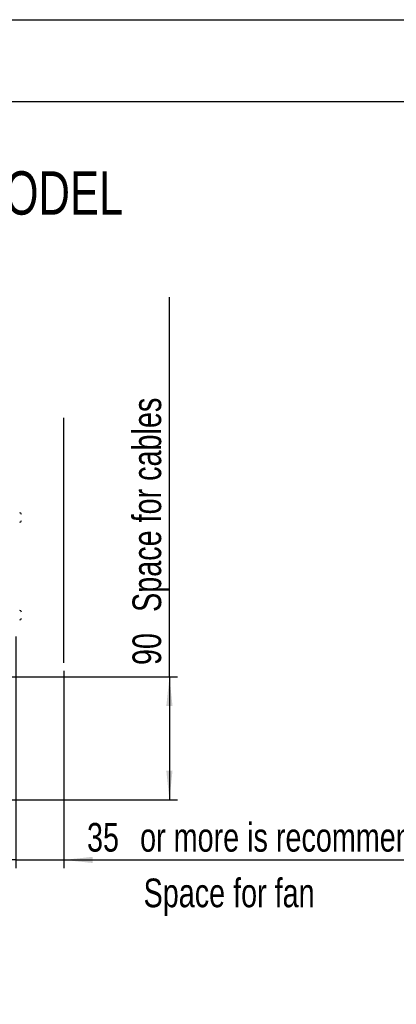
# Model space of a CAD drawing. Extents: x 0 to 841, y 0 to 594.
# Tile 140 of 142: x 722 to 768, y 474 to 594. Entities that reach past the tile are written whole.
import ezdxf

# ---------------------------------------------------------------- set-up
doc = ezdxf.new("R2010")
doc.units = 0
doc.layers.get('0').update_dxf_attribs({"linetype": 'CONTINUOUS'})
doc.styles.add('SLDTEXTSTYLE0', font='TXT', dxfattribs={"width": 0.75})
doc.dimstyles.new('SLDDIMSTYLE0', dxfattribs={"dimtxt": 3.5, "dimasz": 3.556, "dimexe": 0, "dimexo": 0.0625, "dimgap": 0.875, "dimtad": 1, "dimlfac": 6, "dimrnd": 1e-09, "dimzin": 12, "dimtxsty": 'SLDTEXTSTYLE0', "dimsah": 1, "dimcen": 0.09, "dimazin": 3, "dimtfac": 1, "dimtmove": 0, "dimatfit": 3, "dimtolj": 1, "dimtzin": 12})
doc.dimstyles.new('SLDDIMSTYLE2', dxfattribs={"dimtxt": 3.5, "dimasz": 3.556, "dimexe": 0, "dimexo": 0.0625, "dimgap": 0.875, "dimtad": 1, "dimlfac": 6, "dimrnd": 1e-09, "dimzin": 12, "dimtxsty": 'SLDTEXTSTYLE0', "dimsah": 1, "dimcen": 0.09, "dimazin": 3, "dimtfac": 1, "dimtofl": 0, "dimtmove": 0, "dimatfit": 3, "dimtolj": 1, "dimtzin": 12})

# ---------------------------------------------------------------- blocks, each defined once
blk = doc.blocks.new('_D_82')
at = {"color": 7, "linetype": 'CONTINUOUS'}
for p, q in [((739.92, 514.01), (739.92, 560.35)), ((689.71, 514.01), (740.92, 514.01)), ((739.92, 514.01), (739.92, 499.01)), ((713.44, 499.01), (740.92, 499.01))]:
    blk.add_line(p, q, dxfattribs=at)
for points in [[(739.92, 514.01), (739.54, 510.45), (740.3, 510.45)], [(739.92, 499.01), (740.3, 502.57), (739.54, 502.57)]]:
    blk.add_solid(points, dxfattribs=at)
at = {"color": 7, "linetype": 'CONTINUOUS', "char_height": 3.5, "attachment_point": 1, "rotation": 90, "style": 'SLDTEXTSTYLE0'}
for s, insert in [('Space for cables', (735.41, 521.94, 0.02)), ('90', (735.41, 515.46, 0.02))]:
    blk.add_mtext(s, dxfattribs=dict(at, insert=insert))
blk = doc.blocks.new('_D_83')
at = {"color": 7, "linetype": 'CONTINUOUS'}
for p, q in [((721.17, 518.93), (721.17, 490.68)), ((727.01, 514.74), (727.01, 490.68)), ((721.17, 491.68), (714.82, 491.68)), ((721.17, 491.68), (727.01, 491.68)), ((727.01, 491.68), (793.86, 491.68))]:
    blk.add_line(p, q, dxfattribs=at)
for points in [[(721.17, 491.68), (717.62, 492.06), (717.62, 491.3)], [(727.01, 491.68), (730.56, 491.3), (730.56, 492.06)]]:
    blk.add_solid(points, dxfattribs=at)
at = {"color": 7, "linetype": 'CONTINUOUS', "char_height": 3.5, "attachment_point": 1, "style": 'SLDTEXTSTYLE0'}
for s, insert in [('35', (729.86, 496.19, 0.02)), ('or more is recommended', (736.34, 496.19, 0.02))]:
    blk.add_mtext(s, dxfattribs=dict(at, insert=insert))

msp = doc.modelspace()

# ---------------------------------------------------------------- linework, layer by layer
at = {"color": 7, "linetype": 'CONTINUOUS'}
for p, q in [((0.0788, 594.2148), (841.0788, 594.2148)), ((25.0788, 584.2148), (831.0788, 584.2148)), ((727.0077, 545.6297), (727.0077, 515.7441))]:
    msp.add_line(p, q, dxfattribs=at)
for centre, start, end in [((721.641, 533.8355), 0, 90), ((721.641, 533.1022), 270, 0), ((721.641, 521.9189), 0, 90), ((721.641, 521.1855), 270, 0)]:
    msp.add_arc(centre, 0.2167, start, end, dxfattribs=at)

# ---------------------------------------------------------------- texts
at = {"color": 7, "linetype": 'CONTINUOUS', "attachment_point": 1, "style": 'SLDTEXTSTYLE0'}
for s, insert, char_height in [('CABLE DOWNWARD MODEL', (662.025, 575.7159), 5.291667), ('Space for fan', (736.7659, 489.4056), 3.5)]:
    msp.add_mtext(s, dxfattribs=dict(at, insert=insert, char_height=char_height))

# ---------------------------------------------------------------- dimensions: what is measured, and where the dimension line sits
at = {"color": 7, "linetype": 'CONTINUOUS'}
dim = msp.add_linear_dim(base=(739.9171, 499.0105), p1=(688.7143, 514.0105), p2=(712.4432, 499.0105), angle=90, text='<> Space for cables', dimstyle='SLDDIMSTYLE2', dxfattribs=at)
dim.commit()
dim.dimension.update_dxf_attribs({"geometry": '_D_82', "text_midpoint": (739.9171, 537.9044), "dimtype": 160})
dim = msp.add_linear_dim(base=(727.0077, 491.677), p1=(721.1743, 519.9272), p2=(727.0077, 515.7441), text='<> or more is recommended', dimstyle='SLDDIMSTYLE0', dxfattribs=at)
dim.commit()
dim.dimension.update_dxf_attribs({"geometry": '_D_83', "text_midpoint": (761.8581, 491.677), "dimtype": 160})

doc.saveas('drawing.dxf')
